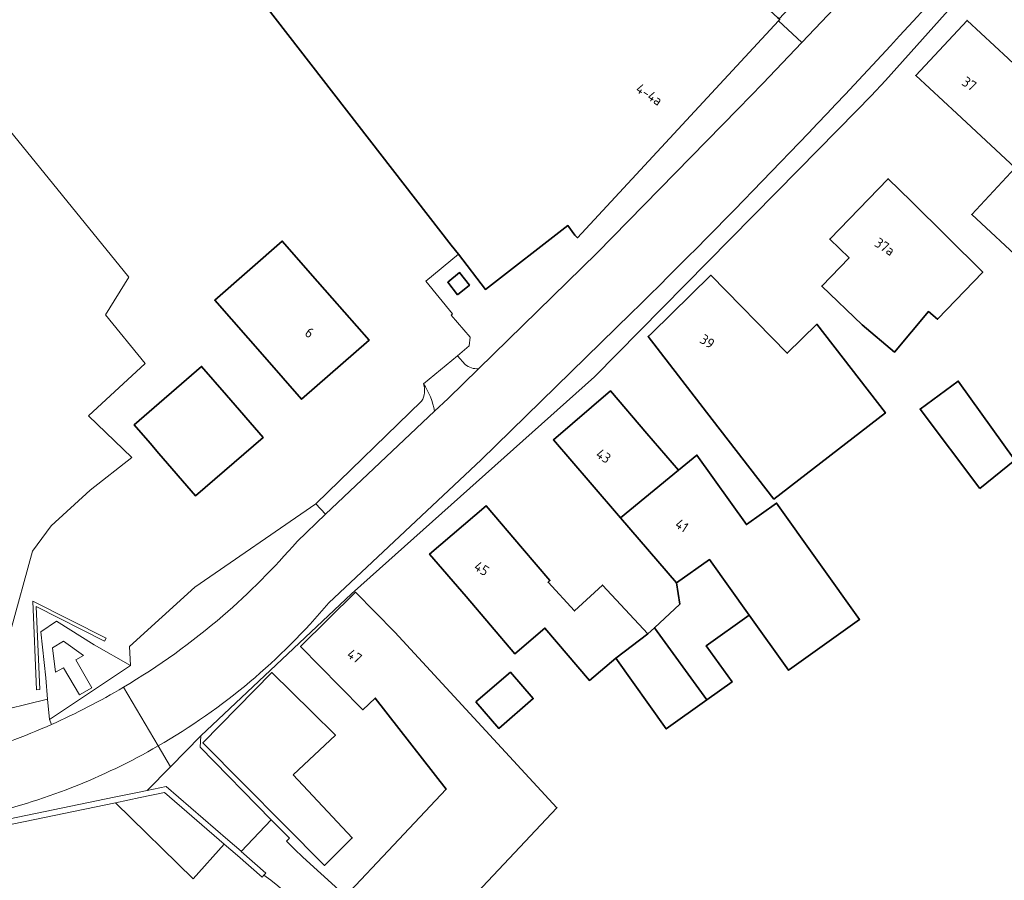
# Model space of a CAD drawing. Extents: x 184422 to 188298, y 343471 to 350189.
# Tile 72 of 256: x 185322 to 185410, y 347775 to 347852. Entities that reach past the tile are written whole.
import ezdxf
from ezdxf.enums import TextEntityAlignment as Align

# ---------------------------------------------------------------- set-up
doc = ezdxf.new("R2010")
doc.units = 0
for name, color, linetype, lineweight in [('B-WA-GR-BEPLANTING_CULTUUR_HEESTERS-GV', 252, 'Continuous', 18), ('B-WA-GR-GRAS-GV', 252, 'Continuous', 13), ('B-WA-OG-TERREIN_ERF-GV', 252, 'Continuous', 18), ('B-WA-OG-WEG-GV', 252, 'Continuous', 18), ('B-WA-VH-VERHARDING_ASFALT-GV', 252, 'Continuous', 18), ('B-WA-VH-VERHARDING_BETONSTRAATSTEEN-GV', 252, 'Continuous', 18), ('B-WA-VH-VERHARDING_HALFVERHARDING_GRIND-GV', 252, 'Continuous', 18), ('B-WA-VH-VERHARDING_OPEN-GV', 252, 'Continuous', 18), ('B-WA-VH-VERHARDING_STRAATBAKSTEEN-GV', 252, 'Continuous', 18), ('B-WE-OG-BEBOUWING-GV', 250, 'Continuous', 35), ('B-WE-OG-BEBOUWING-T18', 10, 'Continuous', 18)]:
    doc.layers.add(name, color=color, linetype=linetype, lineweight=lineweight)
doc.styles.add('NLCS-ISO-M500-T18', font='NLCS-ISO.ttf', dxfattribs={"height": 0.9})

msp = doc.modelspace()

# ---------------------------------------------------------------- linework, layer by layer
at = {"layer": 'B-WA-GR-BEPLANTING_CULTUUR_HEESTERS-GV', "flags": 128}
msp.add_lwpolyline([(185329.583, 347796.376), (185329.718, 347796.644), (185323.17, 347799.945), (185323.51, 347792.044), (185323.81, 347792.058), (185323.47, 347799.459)], close=True, dxfattribs=at)
msp.add_lwpolyline([(185329.583, 347796.376), (185329.718, 347796.644), (185323.17, 347799.945), (185323.51, 347792.044), (185323.81, 347792.058), (185323.47, 347799.459)], close=True, dxfattribs=at)
msp.add_lwpolyline([(185329.583, 347796.376), (185329.718, 347796.644), (185323.17, 347799.945), (185323.51, 347792.044), (185323.81, 347792.058), (185323.47, 347799.459)], close=True, dxfattribs=at)
at = {"layer": 'B-WA-GR-GRAS-GV', "flags": 128}
msp.add_lwpolyline([(185319.149, 347789.902), (185323.164, 347804.391), (185324.819, 347806.654), (185328.293, 347809.843), (185331.999, 347812.752), (185328.14, 347816.482), (185333.215, 347821.154), (185329.678, 347825.494), (185331.754, 347828.852), (185313.961, 347850.712), (185330.026, 347864.274), (185310.436, 347890.335)], dxfattribs=at)
msp.add_lwpolyline([(185319.149, 347789.902), (185323.164, 347804.391), (185324.819, 347806.654), (185328.293, 347809.843), (185331.999, 347812.752), (185328.14, 347816.482), (185333.215, 347821.154), (185329.678, 347825.494), (185331.754, 347828.852), (185313.961, 347850.712), (185330.026, 347864.274), (185310.436, 347890.335)], dxfattribs=at)
msp.add_lwpolyline([(185319.149, 347789.902), (185323.164, 347804.391), (185324.819, 347806.654), (185328.293, 347809.843), (185331.999, 347812.752), (185328.14, 347816.482), (185333.215, 347821.154), (185329.678, 347825.494), (185331.754, 347828.852), (185313.961, 347850.712), (185330.026, 347864.274), (185310.436, 347890.335)], dxfattribs=at)
at = {"layer": 'B-WA-OG-TERREIN_ERF-GV', "flags": 128}
for points in [[(185310.436, 347890.335), (185330.026, 347864.274), (185313.961, 347850.712), (185331.754, 347828.852), (185329.678, 347825.494), (185333.215, 347821.154), (185328.14, 347816.482), (185331.999, 347812.752), (185328.293, 347809.843), (185324.819, 347806.654), (185323.164, 347804.391), (185319.149, 347789.902), (185324.501, 347791.187), (185324.33, 347793.089), (185323.907, 347797.222), (185325.301, 347798.149), (185328.654, 347796.044), (185331.882, 347794.205), (185331.797, 347795.912), (185337.622, 347801.19), (185348.421, 347808.621), (185357.859, 347817.788)], [(185310.436, 347890.335), (185330.026, 347864.274), (185313.961, 347850.712), (185331.754, 347828.852), (185329.678, 347825.494), (185333.215, 347821.154), (185328.14, 347816.482), (185331.999, 347812.752), (185328.293, 347809.843), (185324.819, 347806.654), (185323.164, 347804.391), (185319.149, 347789.902), (185324.501, 347791.187), (185324.33, 347793.089), (185323.907, 347797.222), (185325.301, 347798.149), (185328.654, 347796.044), (185331.882, 347794.205), (185331.797, 347795.912), (185337.622, 347801.19), (185348.421, 347808.621), (185357.859, 347817.788)], [(185310.436, 347890.335), (185330.026, 347864.274), (185313.961, 347850.712), (185331.754, 347828.852), (185329.678, 347825.494), (185333.215, 347821.154), (185328.14, 347816.482), (185331.999, 347812.752), (185328.293, 347809.843), (185324.819, 347806.654), (185323.164, 347804.391), (185319.149, 347789.902), (185324.501, 347791.187), (185324.33, 347793.089), (185323.907, 347797.222), (185325.301, 347798.149), (185328.654, 347796.044), (185331.882, 347794.205), (185331.797, 347795.912), (185337.622, 347801.19), (185348.421, 347808.621), (185357.859, 347817.788)], [(185433.758, 347885.005), (185399.223, 347846.387), (185397.942, 347845.03), (185396.652, 347843.683), (185391.478, 347838.417), (185373.264, 347819.947), (185351.613, 347800.595), (185338.168, 347787.933), (185338.104, 347786.911), (185344.444, 347780.445), (185346.08, 347778.786), (185345.817, 347778.515), (185346.529, 347777.802), (185347.266, 347777.116), (185358.507, 347766.889), (185371.583, 347754.742), (185384.518, 347742.444), (185391.021, 347736.176), (185397.354, 347729.738), (185409.828, 347716.947)], [(185433.758, 347885.005), (185399.223, 347846.387), (185397.942, 347845.03), (185396.652, 347843.683), (185391.478, 347838.417), (185373.264, 347819.947), (185351.613, 347800.595), (185338.168, 347787.933), (185338.104, 347786.911), (185344.444, 347780.445), (185346.08, 347778.786), (185345.817, 347778.515), (185346.529, 347777.802), (185347.266, 347777.116), (185358.507, 347766.889), (185371.583, 347754.742), (185384.518, 347742.444), (185391.021, 347736.176), (185397.354, 347729.738), (185409.828, 347716.947)], [(185433.758, 347885.005), (185399.223, 347846.387), (185397.942, 347845.03), (185396.652, 347843.683), (185391.478, 347838.417), (185373.264, 347819.947), (185351.613, 347800.595), (185338.168, 347787.933), (185338.104, 347786.911), (185344.444, 347780.445), (185346.08, 347778.786), (185345.817, 347778.515), (185346.529, 347777.802), (185347.266, 347777.116), (185358.507, 347766.889), (185371.583, 347754.742), (185384.518, 347742.444), (185391.021, 347736.176), (185397.354, 347729.738), (185409.828, 347716.947)], [(185358.015, 347819.332), (185361.056, 347821.846), (185362.105, 347822.713), (185362.177, 347823.509), (185360.486, 347825.471), (185360.618, 347825.579), (185358.222, 347828.49), (185361.144, 347830.893), (185360.506, 347831.716), (185340.696, 347857.276)], [(185358.015, 347819.332), (185361.056, 347821.846), (185362.105, 347822.713), (185362.177, 347823.509), (185360.486, 347825.471), (185360.618, 347825.579), (185358.222, 347828.49), (185361.144, 347830.893), (185360.506, 347831.716), (185340.696, 347857.276)], [(185358.015, 347819.332), (185361.056, 347821.846), (185362.105, 347822.713), (185362.177, 347823.509), (185360.486, 347825.471), (185360.618, 347825.579), (185358.222, 347828.49), (185361.144, 347830.893), (185360.506, 347831.716), (185340.696, 347857.276)], [(185319.225, 347689.274), (185332.72, 347700.49), (185345.138, 347687.298), (185345.376, 347687.527), (185374.832, 347715.861), (185389.441, 347729.846), (185390.198, 347730.571), (185389.597, 347731.178), (185386.632, 347734.919), (185356.127, 347763.903), (185356.59, 347764.408), (185356.414, 347764.569), (185345.021, 347774.558), (185344.409, 347775.037), (185343.782, 347775.494), (185343.637, 347775.309), (185341.426, 347777.25), (185340.25, 347778.268), (185337.493, 347775.183), (185330.547, 347781.961), (185304.026, 347776.478)], [(185319.225, 347689.274), (185332.72, 347700.49), (185345.138, 347687.298), (185345.376, 347687.527), (185374.832, 347715.861), (185389.441, 347729.846), (185390.198, 347730.571), (185389.597, 347731.178), (185386.632, 347734.919), (185356.127, 347763.903), (185356.59, 347764.408), (185356.414, 347764.569), (185345.021, 347774.558), (185344.409, 347775.037), (185343.782, 347775.494), (185343.637, 347775.309), (185341.426, 347777.25), (185340.25, 347778.268), (185337.493, 347775.183), (185330.547, 347781.961), (185304.026, 347776.478)], [(185319.225, 347689.274), (185332.72, 347700.49), (185345.138, 347687.298), (185345.376, 347687.527), (185374.832, 347715.861), (185389.441, 347729.846), (185390.198, 347730.571), (185389.597, 347731.178), (185386.632, 347734.919), (185356.127, 347763.903), (185356.59, 347764.408), (185356.414, 347764.569), (185345.021, 347774.558), (185344.409, 347775.037), (185343.782, 347775.494), (185343.637, 347775.309), (185341.426, 347777.25), (185340.25, 347778.268), (185337.493, 347775.183), (185330.547, 347781.961), (185304.026, 347776.478)]]:
    msp.add_lwpolyline(points, dxfattribs=at)
for points in [[(185406.927, 347834.456), (185410.793, 347838.604), (185405.595, 347843.448), (185401.937, 347846.857), (185406.505, 347851.759), (185410.163, 347848.35), (185412.413, 347846.253), (185414.22, 347848.193), (185417.496, 347845.14), (185416.716, 347844.303), (185421.168, 347840.153), (185415.991, 347834.597), (185420.412, 347830.477), (185415.204, 347824.888), (185411.592, 347830.108)], [(185406.927, 347834.456), (185410.793, 347838.604), (185405.595, 347843.448), (185401.937, 347846.857), (185406.505, 347851.759), (185410.163, 347848.35), (185412.413, 347846.253), (185414.22, 347848.193), (185417.496, 347845.14), (185416.716, 347844.303), (185421.168, 347840.153), (185415.991, 347834.597), (185420.412, 347830.477), (185415.204, 347824.888), (185411.592, 347830.108)], [(185406.927, 347834.456), (185410.793, 347838.604), (185405.595, 347843.448), (185401.937, 347846.857), (185406.505, 347851.759), (185410.163, 347848.35), (185412.413, 347846.253), (185414.22, 347848.193), (185417.496, 347845.14), (185416.716, 347844.303), (185421.168, 347840.153), (185415.991, 347834.597), (185420.412, 347830.477), (185415.204, 347824.888), (185411.592, 347830.108)], [(185407.909, 347829.31), (185403.876, 347825.101), (185403.053, 347825.787), (185400.041, 347822.174), (185397.147, 347824.586), (185393.55, 347828.059), (185395.981, 347830.578), (185394.254, 347832.245), (185399.457, 347837.638), (185401.527, 347835.641)], [(185407.909, 347829.31), (185403.876, 347825.101), (185403.053, 347825.787), (185400.041, 347822.174), (185397.147, 347824.586), (185393.55, 347828.059), (185395.981, 347830.578), (185394.254, 347832.245), (185399.457, 347837.638), (185401.527, 347835.641)], [(185407.909, 347829.31), (185403.876, 347825.101), (185403.053, 347825.787), (185400.041, 347822.174), (185397.147, 347824.586), (185393.55, 347828.059), (185395.981, 347830.578), (185394.254, 347832.245), (185399.457, 347837.638), (185401.527, 347835.641)], [(185347.16, 347817.961), (185343.861, 347821.718), (185339.407, 347826.79), (185345.422, 347832.071), (185348.586, 347828.467), (185349.893, 347826.978), (185353.174, 347823.242)], [(185347.16, 347817.961), (185343.861, 347821.718), (185339.407, 347826.79), (185345.422, 347832.071), (185348.586, 347828.467), (185349.893, 347826.978), (185353.174, 347823.242)], [(185347.16, 347817.961), (185343.861, 347821.718), (185339.407, 347826.79), (185345.422, 347832.071), (185348.586, 347828.467), (185349.893, 347826.978), (185353.174, 347823.242)], [(185378.359, 347823.837), (185383.64, 347829.02), (185390.469, 347822.061), (185393.109, 347824.652), (185399.224, 347816.744), (185389.274, 347809.05), (185383.785, 347816.149), (185378.064, 347823.548)], [(185378.359, 347823.837), (185383.64, 347829.02), (185390.469, 347822.061), (185393.109, 347824.652), (185399.224, 347816.744), (185389.274, 347809.05), (185383.785, 347816.149), (185378.064, 347823.548)], [(185378.359, 347823.837), (185383.64, 347829.02), (185390.469, 347822.061), (185393.109, 347824.652), (185399.224, 347816.744), (185389.274, 347809.05), (185383.785, 347816.149), (185378.064, 347823.548)], [(185343.719, 347814.537), (185337.701, 347809.343), (185334.434, 347813.128), (185333.644, 347814.043), (185332.223, 347815.69), (185338.241, 347820.884), (185340.452, 347818.322)], [(185343.719, 347814.537), (185337.701, 347809.343), (185334.434, 347813.128), (185333.644, 347814.043), (185332.223, 347815.69), (185338.241, 347820.884), (185340.452, 347818.322)], [(185343.719, 347814.537), (185337.701, 347809.343), (185334.434, 347813.128), (185333.644, 347814.043), (185332.223, 347815.69), (185338.241, 347820.884), (185340.452, 347818.322)], [(185375.168, 347794.861), (185372.843, 347792.876), (185368.856, 347797.544), (185366.171, 347795.252), (185361.818, 347800.349), (185358.571, 347804.151), (185363.609, 347808.453), (185366.856, 347804.651), (185369.304, 347801.784), (185369.139, 347801.63), (185371.504, 347799.079), (185373.991, 347801.384), (185378.034, 347797.022), (185378.624, 347797.569), (185380.888, 347799.667), (185380.601, 347801.565), (185375.605, 347807.372), (185372.878, 347810.541), (185369.617, 347814.331), (185374.698, 347818.703), (185377.959, 347814.913), (185380.778, 347811.636), (185382.405, 347812.977), (185386.834, 347806.774), (185389.516, 347808.689), (185396.926, 347798.313), (185390.886, 347793.999), (185390.582, 347793.782), (185387.07, 347798.699), (185383.245, 347795.968), (185385.548, 347792.744), (185383.282, 347791.126), (185379.676, 347788.55)], [(185375.168, 347794.861), (185372.843, 347792.876), (185368.856, 347797.544), (185366.171, 347795.252), (185361.818, 347800.349), (185358.571, 347804.151), (185363.609, 347808.453), (185366.856, 347804.651), (185369.304, 347801.784), (185369.139, 347801.63), (185371.504, 347799.079), (185373.991, 347801.384), (185378.034, 347797.022), (185378.624, 347797.569), (185380.888, 347799.667), (185380.601, 347801.565), (185375.605, 347807.372), (185372.878, 347810.541), (185369.617, 347814.331), (185374.698, 347818.703), (185377.959, 347814.913), (185380.778, 347811.636), (185382.405, 347812.977), (185386.834, 347806.774), (185389.516, 347808.689), (185396.926, 347798.313), (185390.886, 347793.999), (185390.582, 347793.782), (185387.07, 347798.699), (185383.245, 347795.968), (185385.548, 347792.744), (185383.282, 347791.126), (185379.676, 347788.55)], [(185375.168, 347794.861), (185372.843, 347792.876), (185368.856, 347797.544), (185366.171, 347795.252), (185361.818, 347800.349), (185358.571, 347804.151), (185363.609, 347808.453), (185366.856, 347804.651), (185369.304, 347801.784), (185369.139, 347801.63), (185371.504, 347799.079), (185373.991, 347801.384), (185378.034, 347797.022), (185378.624, 347797.569), (185380.888, 347799.667), (185380.601, 347801.565), (185375.605, 347807.372), (185372.878, 347810.541), (185369.617, 347814.331), (185374.698, 347818.703), (185377.959, 347814.913), (185380.778, 347811.636), (185382.405, 347812.977), (185386.834, 347806.774), (185389.516, 347808.689), (185396.926, 347798.313), (185390.886, 347793.999), (185390.582, 347793.782), (185387.07, 347798.699), (185383.245, 347795.968), (185385.548, 347792.744), (185383.282, 347791.126), (185379.676, 347788.55)], [(185360.053, 347783.172), (185353.726, 347791.298), (185352.616, 347790.262), (185350.567, 347792.342), (185347.058, 347795.904), (185351.97, 347800.744), (185355.479, 347797.182), (185369.926, 347781.508), (185360.949, 347771.962), (185357.524, 347768.32), (185351.454, 347774.028), (185354.879, 347777.67)], [(185360.053, 347783.172), (185353.726, 347791.298), (185352.616, 347790.262), (185350.567, 347792.342), (185347.058, 347795.904), (185351.97, 347800.744), (185355.479, 347797.182), (185369.926, 347781.508), (185360.949, 347771.962), (185357.524, 347768.32), (185351.454, 347774.028), (185354.879, 347777.67)], [(185360.053, 347783.172), (185353.726, 347791.298), (185352.616, 347790.262), (185350.567, 347792.342), (185347.058, 347795.904), (185351.97, 347800.744), (185355.479, 347797.182), (185369.926, 347781.508), (185360.949, 347771.962), (185357.524, 347768.32), (185351.454, 347774.028), (185354.879, 347777.67)], [(185329.718, 347796.644), (185329.583, 347796.376), (185323.47, 347799.459), (185323.81, 347792.058), (185323.51, 347792.044), (185323.17, 347799.945)], [(185329.718, 347796.644), (185329.583, 347796.376), (185323.47, 347799.459), (185323.81, 347792.058), (185323.51, 347792.044), (185323.17, 347799.945)], [(185329.718, 347796.644), (185329.583, 347796.376), (185323.47, 347799.459), (185323.81, 347792.058), (185323.51, 347792.044), (185323.17, 347799.945)], [(185346.398, 347784.462), (185351.667, 347778.813), (185349.207, 347776.371), (185338.349, 347787.307), (185344.49, 347793.567), (185348.059, 347790.066), (185350.178, 347787.988)], [(185346.398, 347784.462), (185351.667, 347778.813), (185349.207, 347776.371), (185338.349, 347787.307), (185344.49, 347793.567), (185348.059, 347790.066), (185350.178, 347787.988)], [(185346.398, 347784.462), (185351.667, 347778.813), (185349.207, 347776.371), (185338.349, 347787.307), (185344.49, 347793.567), (185348.059, 347790.066), (185350.178, 347787.988)]]:
    msp.add_lwpolyline(points, close=True, dxfattribs=at)
at = {"layer": 'B-WA-OG-TERREIN_ERF-GV'}
msp.add_lwpolyline([(185357.859, 347817.788, 0.230964), (185358.015, 347819.332)], format="xyb", dxfattribs=at)
msp.add_lwpolyline([(185357.859, 347817.788, 0.230964), (185358.015, 347819.332)], format="xyb", dxfattribs=at)
msp.add_lwpolyline([(185357.859, 347817.788, 0.230964), (185358.015, 347819.332)], format="xyb", dxfattribs=at)
at = {"layer": 'B-WA-OG-WEG-GV', "flags": 128}
msp.add_lwpolyline([(185324.849, 347788.942), (185324.664, 347789.382), (185324.501, 347791.187), (185319.149, 347789.902)], dxfattribs=at)
msp.add_lwpolyline([(185324.849, 347788.942), (185324.664, 347789.382), (185324.501, 347791.187), (185319.149, 347789.902)], dxfattribs=at)
msp.add_lwpolyline([(185324.849, 347788.942), (185324.664, 347789.382), (185324.501, 347791.187), (185319.149, 347789.902)], dxfattribs=at)
at = {"layer": 'B-WA-OG-WEG-GV'}
msp.add_lwpolyline([(185317.302, 347786.15, 0.032362), (185324.849, 347788.942)], format="xyb", dxfattribs=at)
msp.add_lwpolyline([(185317.302, 347786.15, 0.032362), (185324.849, 347788.942)], format="xyb", dxfattribs=at)
msp.add_lwpolyline([(185317.302, 347786.15, 0.032362), (185324.849, 347788.942)], format="xyb", dxfattribs=at)
at = {"layer": 'B-WA-VH-VERHARDING_ASFALT-GV', "flags": 128}
for points in [[(185445.035, 347911.153), (185427.517, 347889.993), (185418.926, 347879.68), (185410.132, 347869.542), (185410.087, 347869.582), (185409.908, 347869.743), (185404.746, 347863.932), (185404.219, 347863.339), (185401.945, 347860.791), (185400.86, 347859.576), (185400.691, 347859.39), (185396.97, 347855.304), (185391.769, 347849.783), (185388.282, 347846.131), (185386.097, 347843.879), (185373.474, 347831.008), (185362.934, 347820.687), (185360.218, 347818.028), (185359.008, 347816.883), (185349.3, 347807.693), (185346.746, 347805.275)], [(185445.035, 347911.153), (185427.517, 347889.993), (185418.926, 347879.68), (185410.132, 347869.542), (185410.087, 347869.582), (185409.908, 347869.743), (185404.746, 347863.932), (185404.219, 347863.339), (185401.945, 347860.791), (185400.86, 347859.576), (185400.691, 347859.39), (185396.97, 347855.304), (185391.769, 347849.783), (185388.282, 347846.131), (185386.097, 347843.879), (185373.474, 347831.008), (185362.934, 347820.687), (185360.218, 347818.028), (185359.008, 347816.883), (185349.3, 347807.693), (185346.746, 347805.275)], [(185445.035, 347911.153), (185427.517, 347889.993), (185418.926, 347879.68), (185410.132, 347869.542), (185410.087, 347869.582), (185409.908, 347869.743), (185404.746, 347863.932), (185404.219, 347863.339), (185401.945, 347860.791), (185400.86, 347859.576), (185400.691, 347859.39), (185396.97, 347855.304), (185391.769, 347849.783), (185388.282, 347846.131), (185386.097, 347843.879), (185373.474, 347831.008), (185362.934, 347820.687), (185360.218, 347818.028), (185359.008, 347816.883), (185349.3, 347807.693), (185346.746, 347805.275)], [(185349.57, 347799.783), (185363.178, 347812.562), (185376.533, 347825.609)], [(185349.57, 347799.783), (185363.178, 347812.562), (185376.533, 347825.609)], [(185349.57, 347799.783), (185363.178, 347812.562), (185376.533, 347825.609)], [(185331.261, 347792.258), (185334.367, 347787.023)], [(185334.367, 347787.023), (185331.261, 347792.258)], [(185331.261, 347792.258), (185334.367, 347787.023)], [(185334.367, 347787.023), (185331.261, 347792.258)], [(185331.261, 347792.258), (185334.367, 347787.023)], [(185334.367, 347787.023), (185331.261, 347792.258)]]:
    msp.add_lwpolyline(points, dxfattribs=at)
at = {"layer": 'B-WA-VH-VERHARDING_ASFALT-GV'}
for points in [[(185376.533, 347825.609, 0.013117), (185402.89, 347852.997)], [(185376.533, 347825.609, 0.013117), (185402.89, 347852.997)], [(185376.533, 347825.609, 0.013117), (185402.89, 347852.997)], [(185346.746, 347805.275, -0.037754), (185340.135, 347798.642)], [(185346.746, 347805.275, -0.037754), (185340.135, 347798.642)], [(185346.746, 347805.275, -0.037754), (185340.135, 347798.642)], [(185334.367, 347787.023, 0.087583), (185349.57, 347799.783)], [(185334.367, 347787.023, 0.087583), (185349.57, 347799.783)], [(185334.367, 347787.023, 0.087583), (185349.57, 347799.783)], [(185340.135, 347798.642, -0.044025), (185331.261, 347792.258)], [(185340.135, 347798.642, -0.044025), (185331.261, 347792.258)], [(185340.135, 347798.642, -0.044025), (185331.261, 347792.258)], [(185331.261, 347792.258, -0.028996), (185324.849, 347788.942)], [(185331.261, 347792.258, -0.028996), (185324.849, 347788.942)], [(185331.261, 347792.258, -0.028996), (185324.849, 347788.942)], [(185324.849, 347788.942, -0.032362), (185317.302, 347786.15)], [(185324.849, 347788.942, -0.032362), (185317.302, 347786.15)], [(185324.849, 347788.942, -0.032362), (185317.302, 347786.15)], [(185318.464, 347780.794, 0.075272), (185334.367, 347787.023)], [(185318.464, 347780.794, 0.075272), (185334.367, 347787.023)], [(185318.464, 347780.794, 0.075272), (185334.367, 347787.023)]]:
    msp.add_lwpolyline(points, format="xyb", dxfattribs=at)
at = {"layer": 'B-WA-VH-VERHARDING_ASFALT-GV', "flags": 128}
for points in [[(185330.547, 347781.961), (185337.493, 347775.183), (185340.25, 347778.268), (185334.936, 347782.868), (185332.757, 347782.418)], [(185330.547, 347781.961), (185337.493, 347775.183), (185340.25, 347778.268), (185334.936, 347782.868), (185332.757, 347782.418)], [(185330.547, 347781.961), (185337.493, 347775.183), (185340.25, 347778.268), (185334.936, 347782.868), (185332.757, 347782.418)], [(185409.828, 347716.947), (185397.354, 347729.738), (185391.021, 347736.176), (185384.518, 347742.444), (185371.583, 347754.742), (185358.507, 347766.889), (185347.266, 347777.116), (185346.529, 347777.802), (185345.817, 347778.515), (185346.08, 347778.786), (185344.444, 347780.445), (185341.77, 347777.614), (185343.967, 347775.685), (185343.782, 347775.494), (185344.409, 347775.037), (185345.021, 347774.558), (185356.414, 347764.569), (185356.59, 347764.408), (185369.55, 347752.523), (185382.467, 347740.241), (185387.323, 347735.745), (185389.046, 347734.15), (185395.349, 347727.772), (185407.816, 347715.146)], [(185409.828, 347716.947), (185397.354, 347729.738), (185391.021, 347736.176), (185384.518, 347742.444), (185371.583, 347754.742), (185358.507, 347766.889), (185347.266, 347777.116), (185346.529, 347777.802), (185345.817, 347778.515), (185346.08, 347778.786), (185344.444, 347780.445), (185341.77, 347777.614), (185343.967, 347775.685), (185343.782, 347775.494), (185344.409, 347775.037), (185345.021, 347774.558), (185356.414, 347764.569), (185356.59, 347764.408), (185369.55, 347752.523), (185382.467, 347740.241), (185387.323, 347735.745), (185389.046, 347734.15), (185395.349, 347727.772), (185407.816, 347715.146)], [(185409.828, 347716.947), (185397.354, 347729.738), (185391.021, 347736.176), (185384.518, 347742.444), (185371.583, 347754.742), (185358.507, 347766.889), (185347.266, 347777.116), (185346.529, 347777.802), (185345.817, 347778.515), (185346.08, 347778.786), (185344.444, 347780.445), (185341.77, 347777.614), (185343.967, 347775.685), (185343.782, 347775.494), (185344.409, 347775.037), (185345.021, 347774.558), (185356.414, 347764.569), (185356.59, 347764.408), (185369.55, 347752.523), (185382.467, 347740.241), (185387.323, 347735.745), (185389.046, 347734.15), (185395.349, 347727.772), (185407.816, 347715.146)]]:
    msp.add_lwpolyline(points, close=True, dxfattribs=at)
at = {"layer": 'B-WA-VH-VERHARDING_BETONSTRAATSTEEN-GV', "flags": 128}
for points in [[(185362.934, 347820.687), (185373.474, 347831.008), (185386.097, 347843.879), (185388.282, 347846.131), (185391.769, 347849.783), (185389.692, 347851.737), (185371.774, 347832.367), (185371.517, 347832.592), (185370.911, 347833.454), (185363.569, 347827.764), (185361.144, 347830.893), (185358.222, 347828.49), (185360.618, 347825.579), (185360.486, 347825.471), (185362.177, 347823.509), (185362.105, 347822.713), (185361.056, 347821.846)], [(185362.934, 347820.687), (185373.474, 347831.008), (185386.097, 347843.879), (185388.282, 347846.131), (185391.769, 347849.783), (185389.692, 347851.737), (185371.774, 347832.367), (185371.517, 347832.592), (185370.911, 347833.454), (185363.569, 347827.764), (185361.144, 347830.893), (185358.222, 347828.49), (185360.618, 347825.579), (185360.486, 347825.471), (185362.177, 347823.509), (185362.105, 347822.713), (185361.056, 347821.846)], [(185362.934, 347820.687), (185373.474, 347831.008), (185386.097, 347843.879), (185388.282, 347846.131), (185391.769, 347849.783), (185389.692, 347851.737), (185371.774, 347832.367), (185371.517, 347832.592), (185370.911, 347833.454), (185363.569, 347827.764), (185361.144, 347830.893), (185358.222, 347828.49), (185360.618, 347825.579), (185360.486, 347825.471), (185362.177, 347823.509), (185362.105, 347822.713), (185361.056, 347821.846)], [(185361.056, 347821.846), (185361.732, 347821.066)], [(185361.056, 347821.846), (185361.732, 347821.066)], [(185361.056, 347821.846), (185361.732, 347821.066)]]:
    msp.add_lwpolyline(points, dxfattribs=at)
at = {"layer": 'B-WA-VH-VERHARDING_BETONSTRAATSTEEN-GV'}
msp.add_lwpolyline([(185361.732, 347821.066, 0.199466), (185362.934, 347820.687)], format="xyb", dxfattribs=at)
msp.add_lwpolyline([(185361.732, 347821.066, 0.199466), (185362.934, 347820.687)], format="xyb", dxfattribs=at)
msp.add_lwpolyline([(185361.732, 347821.066, 0.199466), (185362.934, 347820.687)], format="xyb", dxfattribs=at)
at = {"layer": 'B-WA-VH-VERHARDING_HALFVERHARDING_GRIND-GV', "flags": 128}
msp.add_lwpolyline([(185346.746, 347805.275), (185349.3, 347807.693), (185348.421, 347808.621), (185337.622, 347801.19), (185331.797, 347795.912), (185331.882, 347794.205), (185324.664, 347789.382), (185324.849, 347788.942)], dxfattribs=at)
msp.add_lwpolyline([(185346.746, 347805.275), (185349.3, 347807.693), (185348.421, 347808.621), (185337.622, 347801.19), (185331.797, 347795.912), (185331.882, 347794.205), (185324.664, 347789.382), (185324.849, 347788.942)], dxfattribs=at)
msp.add_lwpolyline([(185346.746, 347805.275), (185349.3, 347807.693), (185348.421, 347808.621), (185337.622, 347801.19), (185331.797, 347795.912), (185331.882, 347794.205), (185324.664, 347789.382), (185324.849, 347788.942)], dxfattribs=at)
at = {"layer": 'B-WA-VH-VERHARDING_HALFVERHARDING_GRIND-GV'}
for points in [[(185340.135, 347798.642, 0.037754), (185346.746, 347805.275)], [(185340.135, 347798.642, 0.037754), (185346.746, 347805.275)], [(185340.135, 347798.642, 0.037754), (185346.746, 347805.275)], [(185331.261, 347792.258, 0.044025), (185340.135, 347798.642)], [(185331.261, 347792.258, 0.044025), (185340.135, 347798.642)], [(185331.261, 347792.258, 0.044025), (185340.135, 347798.642)], [(185324.849, 347788.942, 0.028996), (185331.261, 347792.258)], [(185324.849, 347788.942, 0.028996), (185331.261, 347792.258)], [(185324.849, 347788.942, 0.028996), (185331.261, 347792.258)]]:
    msp.add_lwpolyline(points, format="xyb", dxfattribs=at)
at = {"layer": 'B-WA-VH-VERHARDING_HALFVERHARDING_GRIND-GV', "flags": 128}
for points in [[(185324.664, 347789.382), (185331.882, 347794.205), (185328.654, 347796.044), (185325.301, 347798.149), (185323.907, 347797.222), (185324.33, 347793.089), (185324.501, 347791.187)], [(185324.664, 347789.382), (185331.882, 347794.205), (185328.654, 347796.044), (185325.301, 347798.149), (185323.907, 347797.222), (185324.33, 347793.089), (185324.501, 347791.187)], [(185324.664, 347789.382), (185331.882, 347794.205), (185328.654, 347796.044), (185325.301, 347798.149), (185323.907, 347797.222), (185324.33, 347793.089), (185324.501, 347791.187)], [(185327.346, 347791.591), (185325.906, 347794.008), (185325.194, 347793.617), (185324.947, 347795.773), (185325.917, 347796.375), (185327.712, 347795.093), (185327.006, 347794.702), (185328.444, 347792.214)], [(185327.346, 347791.591), (185325.906, 347794.008), (185325.194, 347793.617), (185324.947, 347795.773), (185325.917, 347796.375), (185327.712, 347795.093), (185327.006, 347794.702), (185328.444, 347792.214)], [(185327.346, 347791.591), (185325.906, 347794.008), (185325.194, 347793.617), (185324.947, 347795.773), (185325.917, 347796.375), (185327.712, 347795.093), (185327.006, 347794.702), (185328.444, 347792.214)]]:
    msp.add_lwpolyline(points, close=True, dxfattribs=at)
at = {"layer": 'B-WA-VH-VERHARDING_OPEN-GV', "flags": 128}
for points in [[(185361.732, 347821.066), (185361.056, 347821.846), (185358.015, 347819.332)], [(185361.732, 347821.066), (185361.056, 347821.846), (185358.015, 347819.332)], [(185361.732, 347821.066), (185361.056, 347821.846), (185358.015, 347819.332)], [(185359.008, 347816.883), (185360.218, 347818.028), (185362.934, 347820.687)], [(185359.008, 347816.883), (185360.218, 347818.028), (185362.934, 347820.687)], [(185359.008, 347816.883), (185360.218, 347818.028), (185362.934, 347820.687)], [(185357.859, 347817.788), (185348.421, 347808.621), (185349.3, 347807.693), (185359.008, 347816.883)], [(185357.859, 347817.788), (185348.421, 347808.621), (185349.3, 347807.693), (185359.008, 347816.883)], [(185357.859, 347817.788), (185348.421, 347808.621), (185349.3, 347807.693), (185359.008, 347816.883)]]:
    msp.add_lwpolyline(points, dxfattribs=at)
at = {"layer": 'B-WA-VH-VERHARDING_OPEN-GV'}
for points in [[(185362.934, 347820.687, -0.199466), (185361.732, 347821.066)], [(185362.934, 347820.687, -0.199466), (185361.732, 347821.066)], [(185362.934, 347820.687, -0.199466), (185361.732, 347821.066)], [(185358.015, 347819.332, -0.230964), (185357.859, 347817.788)], [(185358.015, 347819.332, -0.230964), (185357.859, 347817.788)], [(185358.015, 347819.332, -0.230964), (185357.859, 347817.788)], [(185358.015, 347819.332, -0.110949), (185359.008, 347816.883)], [(185359.008, 347816.883, 0.110949), (185358.015, 347819.332)], [(185358.015, 347819.332, -0.110949), (185359.008, 347816.883)], [(185359.008, 347816.883, 0.110949), (185358.015, 347819.332)], [(185358.015, 347819.332, -0.110949), (185359.008, 347816.883)], [(185359.008, 347816.883, 0.110949), (185358.015, 347819.332)]]:
    msp.add_lwpolyline(points, format="xyb", dxfattribs=at)
at = {"layer": 'B-WA-VH-VERHARDING_STRAATBAKSTEEN-GV', "flags": 128}
for points in [[(185334.367, 347787.023), (185335.463, 347785.175), (185338.168, 347787.933), (185351.613, 347800.595), (185373.264, 347819.947), (185391.478, 347838.417), (185396.652, 347843.683), (185397.942, 347845.03), (185399.223, 347846.387), (185433.758, 347885.005), (185447.789, 347902.667), (185467.273, 347924.556), (185505.787, 347955.402), (185529.618, 347972.126), (185532.441, 347974.106), (185545.685, 347983.4), (185548.784, 347985.575), (185561.761, 347994.682), (185571.954, 348000), (185580.068, 348004.233), (185609.04, 348017.61), (185653.983, 348028.849), (185662.592, 348026.56), (185662.979, 348026.525)], [(185334.367, 347787.023), (185335.463, 347785.175), (185338.168, 347787.933), (185351.613, 347800.595), (185373.264, 347819.947), (185391.478, 347838.417), (185396.652, 347843.683), (185397.942, 347845.03), (185399.223, 347846.387), (185433.758, 347885.005), (185447.789, 347902.667), (185467.273, 347924.556), (185505.787, 347955.402), (185529.618, 347972.126), (185532.441, 347974.106), (185545.685, 347983.4), (185548.784, 347985.575), (185561.761, 347994.682), (185571.954, 348000), (185580.068, 348004.233), (185609.04, 348017.61), (185653.983, 348028.849), (185662.592, 348026.56), (185662.979, 348026.525)], [(185334.367, 347787.023), (185335.463, 347785.175), (185338.168, 347787.933), (185351.613, 347800.595), (185373.264, 347819.947), (185391.478, 347838.417), (185396.652, 347843.683), (185397.942, 347845.03), (185399.223, 347846.387), (185433.758, 347885.005), (185447.789, 347902.667), (185467.273, 347924.556), (185505.787, 347955.402), (185529.618, 347972.126), (185532.441, 347974.106), (185545.685, 347983.4), (185548.784, 347985.575), (185561.761, 347994.682), (185571.954, 348000), (185580.068, 348004.233), (185609.04, 348017.61), (185653.983, 348028.849), (185662.592, 348026.56), (185662.979, 348026.525)], [(185376.533, 347825.609), (185363.178, 347812.562), (185349.57, 347799.783)], [(185376.533, 347825.609), (185363.178, 347812.562), (185349.57, 347799.783)], [(185376.533, 347825.609), (185363.178, 347812.562), (185349.57, 347799.783)], [(185303.925, 347776.968), (185330.446, 347782.451), (185332.656, 347782.908), (185333.386, 347783.058), (185335.463, 347785.175), (185334.367, 347787.023)], [(185303.925, 347776.968), (185330.446, 347782.451), (185332.656, 347782.908), (185333.386, 347783.058), (185335.463, 347785.175), (185334.367, 347787.023)], [(185303.925, 347776.968), (185330.446, 347782.451), (185332.656, 347782.908), (185333.386, 347783.058), (185335.463, 347785.175), (185334.367, 347787.023)], [(185304.026, 347776.478), (185330.547, 347781.961), (185332.757, 347782.418), (185334.936, 347782.868), (185340.25, 347778.268), (185341.426, 347777.25), (185343.637, 347775.309), (185343.782, 347775.494), (185343.967, 347775.685), (185341.77, 347777.614), (185341.755, 347777.627), (185340.577, 347778.646), (185335.077, 347783.408), (185333.386, 347783.058), (185332.656, 347782.908), (185330.446, 347782.451), (185303.925, 347776.968)], [(185304.026, 347776.478), (185330.547, 347781.961), (185332.757, 347782.418), (185334.936, 347782.868), (185340.25, 347778.268), (185341.426, 347777.25), (185343.637, 347775.309), (185343.782, 347775.494), (185343.967, 347775.685), (185341.77, 347777.614), (185341.755, 347777.627), (185340.577, 347778.646), (185335.077, 347783.408), (185333.386, 347783.058), (185332.656, 347782.908), (185330.446, 347782.451), (185303.925, 347776.968)], [(185304.026, 347776.478), (185330.547, 347781.961), (185332.757, 347782.418), (185334.936, 347782.868), (185340.25, 347778.268), (185341.426, 347777.25), (185343.637, 347775.309), (185343.782, 347775.494), (185343.967, 347775.685), (185341.77, 347777.614), (185341.755, 347777.627), (185340.577, 347778.646), (185335.077, 347783.408), (185333.386, 347783.058), (185332.656, 347782.908), (185330.446, 347782.451), (185303.925, 347776.968)]]:
    msp.add_lwpolyline(points, dxfattribs=at)
for points in [[(185391.769, 347849.783), (185396.97, 347855.304), (185394.433, 347855.249), (185393.642, 347855.955), (185393.543, 347855.879), (185393.46, 347855.913), (185389.745, 347851.893), (185389.794, 347851.847), (185389.692, 347851.737)], [(185391.769, 347849.783), (185396.97, 347855.304), (185394.433, 347855.249), (185393.642, 347855.955), (185393.543, 347855.879), (185393.46, 347855.913), (185389.745, 347851.893), (185389.794, 347851.847), (185389.692, 347851.737)], [(185391.769, 347849.783), (185396.97, 347855.304), (185394.433, 347855.249), (185393.642, 347855.955), (185393.543, 347855.879), (185393.46, 347855.913), (185389.745, 347851.893), (185389.794, 347851.847), (185389.692, 347851.737)], [(185327.346, 347791.591), (185328.444, 347792.214), (185327.006, 347794.702), (185327.712, 347795.093), (185325.917, 347796.375), (185324.947, 347795.773), (185325.194, 347793.617), (185325.906, 347794.008)], [(185327.346, 347791.591), (185328.444, 347792.214), (185327.006, 347794.702), (185327.712, 347795.093), (185325.917, 347796.375), (185324.947, 347795.773), (185325.194, 347793.617), (185325.906, 347794.008)], [(185327.346, 347791.591), (185328.444, 347792.214), (185327.006, 347794.702), (185327.712, 347795.093), (185325.917, 347796.375), (185324.947, 347795.773), (185325.194, 347793.617), (185325.906, 347794.008)], [(185338.168, 347787.933), (185335.463, 347785.175), (185333.386, 347783.058), (185335.077, 347783.408), (185340.577, 347778.646), (185341.755, 347777.627), (185341.77, 347777.614), (185344.444, 347780.445), (185338.104, 347786.911)], [(185338.168, 347787.933), (185335.463, 347785.175), (185333.386, 347783.058), (185335.077, 347783.408), (185340.577, 347778.646), (185341.755, 347777.627), (185341.77, 347777.614), (185344.444, 347780.445), (185338.104, 347786.911)], [(185338.168, 347787.933), (185335.463, 347785.175), (185333.386, 347783.058), (185335.077, 347783.408), (185340.577, 347778.646), (185341.755, 347777.627), (185341.77, 347777.614), (185344.444, 347780.445), (185338.104, 347786.911)]]:
    msp.add_lwpolyline(points, close=True, dxfattribs=at)
at = {"layer": 'B-WA-VH-VERHARDING_STRAATBAKSTEEN-GV'}
for points in [[(185402.89, 347852.997, -0.013117), (185376.533, 347825.609)], [(185402.89, 347852.997, -0.013117), (185376.533, 347825.609)], [(185402.89, 347852.997, -0.013117), (185376.533, 347825.609)], [(185349.57, 347799.783, -0.087583), (185334.367, 347787.023)], [(185349.57, 347799.783, -0.087583), (185334.367, 347787.023)], [(185349.57, 347799.783, -0.087583), (185334.367, 347787.023)], [(185334.367, 347787.023, -0.075272), (185318.464, 347780.794)], [(185334.367, 347787.023, -0.075272), (185318.464, 347780.794)], [(185334.367, 347787.023, -0.075272), (185318.464, 347780.794)]]:
    msp.add_lwpolyline(points, format="xyb", dxfattribs=at)
at = {"layer": 'B-WE-OG-BEBOUWING-GV', "flags": 128}
for points in [[(185380.632, 347860.03), (185375.421, 347855.663), (185360.926, 347872.955), (185340.696, 347857.276), (185360.506, 347831.716), (185361.144, 347830.893), (185363.569, 347827.764), (185370.911, 347833.454), (185371.517, 347832.592), (185371.774, 347832.367), (185389.692, 347851.737), (185389.794, 347851.847), (185389.745, 347851.893), (185389.639, 347851.991), (185386.124, 347855.242), (185380.797, 347860.169)], [(185380.632, 347860.03), (185375.421, 347855.663), (185360.926, 347872.955), (185340.696, 347857.276), (185360.506, 347831.716), (185361.144, 347830.893), (185363.569, 347827.764), (185370.911, 347833.454), (185371.517, 347832.592), (185371.774, 347832.367), (185389.692, 347851.737), (185389.794, 347851.847), (185389.745, 347851.893), (185389.639, 347851.991), (185386.124, 347855.242), (185380.797, 347860.169)], [(185380.632, 347860.03), (185375.421, 347855.663), (185360.926, 347872.955), (185340.696, 347857.276), (185360.506, 347831.716), (185361.144, 347830.893), (185363.569, 347827.764), (185370.911, 347833.454), (185371.517, 347832.592), (185371.774, 347832.367), (185389.692, 347851.737), (185389.794, 347851.847), (185389.745, 347851.893), (185389.639, 347851.991), (185386.124, 347855.242), (185380.797, 347860.169)], [(185411.592, 347830.108), (185415.204, 347824.888), (185420.412, 347830.477), (185415.991, 347834.597), (185421.168, 347840.153), (185416.716, 347844.303), (185417.496, 347845.14), (185414.22, 347848.193), (185412.413, 347846.253), (185410.163, 347848.35), (185406.505, 347851.759), (185401.937, 347846.857), (185405.595, 347843.448), (185410.793, 347838.604), (185406.927, 347834.456)], [(185411.592, 347830.108), (185415.204, 347824.888), (185420.412, 347830.477), (185415.991, 347834.597), (185421.168, 347840.153), (185416.716, 347844.303), (185417.496, 347845.14), (185414.22, 347848.193), (185412.413, 347846.253), (185410.163, 347848.35), (185406.505, 347851.759), (185401.937, 347846.857), (185405.595, 347843.448), (185410.793, 347838.604), (185406.927, 347834.456)], [(185411.592, 347830.108), (185415.204, 347824.888), (185420.412, 347830.477), (185415.991, 347834.597), (185421.168, 347840.153), (185416.716, 347844.303), (185417.496, 347845.14), (185414.22, 347848.193), (185412.413, 347846.253), (185410.163, 347848.35), (185406.505, 347851.759), (185401.937, 347846.857), (185405.595, 347843.448), (185410.793, 347838.604), (185406.927, 347834.456)], [(185401.527, 347835.641), (185399.457, 347837.638), (185394.254, 347832.245), (185395.981, 347830.578), (185393.55, 347828.059), (185397.147, 347824.586), (185400.041, 347822.174), (185403.053, 347825.787), (185403.876, 347825.101), (185407.909, 347829.31)], [(185401.527, 347835.641), (185399.457, 347837.638), (185394.254, 347832.245), (185395.981, 347830.578), (185393.55, 347828.059), (185397.147, 347824.586), (185400.041, 347822.174), (185403.053, 347825.787), (185403.876, 347825.101), (185407.909, 347829.31)], [(185401.527, 347835.641), (185399.457, 347837.638), (185394.254, 347832.245), (185395.981, 347830.578), (185393.55, 347828.059), (185397.147, 347824.586), (185400.041, 347822.174), (185403.053, 347825.787), (185403.876, 347825.101), (185407.909, 347829.31)], [(185348.586, 347828.467), (185345.422, 347832.071), (185339.407, 347826.79), (185343.861, 347821.718), (185347.16, 347817.961), (185353.174, 347823.242), (185349.893, 347826.978)], [(185348.586, 347828.467), (185345.422, 347832.071), (185339.407, 347826.79), (185343.861, 347821.718), (185347.16, 347817.961), (185353.174, 347823.242), (185349.893, 347826.978)], [(185348.586, 347828.467), (185345.422, 347832.071), (185339.407, 347826.79), (185343.861, 347821.718), (185347.16, 347817.961), (185353.174, 347823.242), (185349.893, 347826.978)], [(185361.069, 347827.281), (185362.119, 347828.134), (185361.245, 347829.255), (185360.195, 347828.402)], [(185361.069, 347827.281), (185362.119, 347828.134), (185361.245, 347829.255), (185360.195, 347828.402)], [(185361.069, 347827.281), (185362.119, 347828.134), (185361.245, 347829.255), (185360.195, 347828.402)], [(185389.274, 347809.05), (185399.224, 347816.744), (185393.109, 347824.652), (185390.469, 347822.061), (185383.64, 347829.02), (185378.359, 347823.837), (185378.064, 347823.548), (185383.785, 347816.149)], [(185389.274, 347809.05), (185399.224, 347816.744), (185393.109, 347824.652), (185390.469, 347822.061), (185383.64, 347829.02), (185378.359, 347823.837), (185378.064, 347823.548), (185383.785, 347816.149)], [(185389.274, 347809.05), (185399.224, 347816.744), (185393.109, 347824.652), (185390.469, 347822.061), (185383.64, 347829.02), (185378.359, 347823.837), (185378.064, 347823.548), (185383.785, 347816.149)], [(185334.434, 347813.128), (185337.701, 347809.343), (185343.719, 347814.537), (185340.452, 347818.322), (185338.241, 347820.884), (185332.223, 347815.69), (185333.644, 347814.043)], [(185334.434, 347813.128), (185337.701, 347809.343), (185343.719, 347814.537), (185340.452, 347818.322), (185338.241, 347820.884), (185332.223, 347815.69), (185333.644, 347814.043)], [(185334.434, 347813.128), (185337.701, 347809.343), (185343.719, 347814.537), (185340.452, 347818.322), (185338.241, 347820.884), (185332.223, 347815.69), (185333.644, 347814.043)], [(185407.632, 347809.989), (185410.773, 347812.537), (185405.726, 347819.575), (185402.318, 347817.088)], [(185407.632, 347809.989), (185410.773, 347812.537), (185405.726, 347819.575), (185402.318, 347817.088)], [(185407.632, 347809.989), (185410.773, 347812.537), (185405.726, 347819.575), (185402.318, 347817.088)], [(185375.605, 347807.372), (185380.778, 347811.636), (185377.959, 347814.913), (185374.698, 347818.703), (185369.617, 347814.331), (185372.878, 347810.541)], [(185375.605, 347807.372), (185380.778, 347811.636), (185377.959, 347814.913), (185374.698, 347818.703), (185369.617, 347814.331), (185372.878, 347810.541)], [(185375.605, 347807.372), (185380.778, 347811.636), (185377.959, 347814.913), (185374.698, 347818.703), (185369.617, 347814.331), (185372.878, 347810.541)], [(185375.605, 347807.372), (185380.601, 347801.565), (185383.535, 347803.649), (185387.07, 347798.699), (185390.582, 347793.782), (185390.886, 347793.999), (185396.926, 347798.313), (185389.516, 347808.689), (185386.834, 347806.774), (185382.405, 347812.977), (185380.778, 347811.636)], [(185375.605, 347807.372), (185380.601, 347801.565), (185383.535, 347803.649), (185387.07, 347798.699), (185390.582, 347793.782), (185390.886, 347793.999), (185396.926, 347798.313), (185389.516, 347808.689), (185386.834, 347806.774), (185382.405, 347812.977), (185380.778, 347811.636)], [(185375.605, 347807.372), (185380.601, 347801.565), (185383.535, 347803.649), (185387.07, 347798.699), (185390.582, 347793.782), (185390.886, 347793.999), (185396.926, 347798.313), (185389.516, 347808.689), (185386.834, 347806.774), (185382.405, 347812.977), (185380.778, 347811.636)], [(185378.034, 347797.022), (185373.991, 347801.384), (185371.504, 347799.079), (185369.139, 347801.63), (185369.304, 347801.784), (185366.856, 347804.651), (185363.609, 347808.453), (185358.571, 347804.151), (185361.818, 347800.349), (185366.171, 347795.252), (185368.856, 347797.544), (185372.843, 347792.876), (185375.168, 347794.861)], [(185378.034, 347797.022), (185373.991, 347801.384), (185371.504, 347799.079), (185369.139, 347801.63), (185369.304, 347801.784), (185366.856, 347804.651), (185363.609, 347808.453), (185358.571, 347804.151), (185361.818, 347800.349), (185366.171, 347795.252), (185368.856, 347797.544), (185372.843, 347792.876), (185375.168, 347794.861)], [(185378.034, 347797.022), (185373.991, 347801.384), (185371.504, 347799.079), (185369.139, 347801.63), (185369.304, 347801.784), (185366.856, 347804.651), (185363.609, 347808.453), (185358.571, 347804.151), (185361.818, 347800.349), (185366.171, 347795.252), (185368.856, 347797.544), (185372.843, 347792.876), (185375.168, 347794.861)], [(185378.624, 347797.569), (185383.282, 347791.126), (185385.548, 347792.744), (185383.245, 347795.968), (185387.07, 347798.699), (185383.535, 347803.649), (185380.601, 347801.565), (185380.888, 347799.667)], [(185378.624, 347797.569), (185383.282, 347791.126), (185385.548, 347792.744), (185383.245, 347795.968), (185387.07, 347798.699), (185383.535, 347803.649), (185380.601, 347801.565), (185380.888, 347799.667)], [(185378.624, 347797.569), (185383.282, 347791.126), (185385.548, 347792.744), (185383.245, 347795.968), (185387.07, 347798.699), (185383.535, 347803.649), (185380.601, 347801.565), (185380.888, 347799.667)], [(185355.479, 347797.182), (185351.97, 347800.744), (185347.058, 347795.904), (185350.567, 347792.342), (185352.616, 347790.262), (185353.726, 347791.298), (185360.053, 347783.172), (185354.879, 347777.67), (185351.454, 347774.028), (185357.524, 347768.32), (185360.949, 347771.962), (185369.926, 347781.508)], [(185355.479, 347797.182), (185351.97, 347800.744), (185347.058, 347795.904), (185350.567, 347792.342), (185352.616, 347790.262), (185353.726, 347791.298), (185360.053, 347783.172), (185354.879, 347777.67), (185351.454, 347774.028), (185357.524, 347768.32), (185360.949, 347771.962), (185369.926, 347781.508)], [(185355.479, 347797.182), (185351.97, 347800.744), (185347.058, 347795.904), (185350.567, 347792.342), (185352.616, 347790.262), (185353.726, 347791.298), (185360.053, 347783.172), (185354.879, 347777.67), (185351.454, 347774.028), (185357.524, 347768.32), (185360.949, 347771.962), (185369.926, 347781.508)], [(185378.034, 347797.022), (185375.168, 347794.861), (185379.676, 347788.55), (185383.282, 347791.126), (185378.624, 347797.569)], [(185378.034, 347797.022), (185375.168, 347794.861), (185379.676, 347788.55), (185383.282, 347791.126), (185378.624, 347797.569)], [(185378.034, 347797.022), (185375.168, 347794.861), (185379.676, 347788.55), (185383.282, 347791.126), (185378.624, 347797.569)], [(185346.398, 347784.462), (185350.178, 347787.988), (185348.059, 347790.066), (185344.49, 347793.567), (185338.349, 347787.307), (185349.207, 347776.371), (185351.667, 347778.813)], [(185346.398, 347784.462), (185350.178, 347787.988), (185348.059, 347790.066), (185344.49, 347793.567), (185338.349, 347787.307), (185349.207, 347776.371), (185351.667, 347778.813)], [(185346.398, 347784.462), (185350.178, 347787.988), (185348.059, 347790.066), (185344.49, 347793.567), (185338.349, 347787.307), (185349.207, 347776.371), (185351.667, 347778.813)], [(185362.7, 347790.949), (185364.735, 347788.592), (185367.811, 347791.249), (185365.776, 347793.605)], [(185362.7, 347790.949), (185364.735, 347788.592), (185367.811, 347791.249), (185365.776, 347793.605)], [(185362.7, 347790.949), (185364.735, 347788.592), (185367.811, 347791.249), (185365.776, 347793.605)]]:
    msp.add_lwpolyline(points, close=True, dxfattribs=at)

# ---------------------------------------------------------------- texts
at = {"layer": 'B-WE-OG-BEBOUWING-T18', "style": 'NLCS-ISO-M500-T18'}
for s, p in [('37', (185406.705, 347846.106)), ('37', (185406.705, 347846.106)), ('37', (185406.705, 347846.106)), ('4-4a', (185378.154, 347845.155)), ('4-4a', (185378.154, 347845.155)), ('4-4a', (185378.154, 347845.155)), ('37a', (185399.166, 347831.575)), ('37a', (185399.166, 347831.575)), ('37a', (185399.166, 347831.575)), ('6', (185347.862, 347823.901)), ('6', (185347.862, 347823.901)), ('6', (185347.862, 347823.901)), ('39', (185383.338, 347823.119)), ('39', (185383.338, 347823.119)), ('39', (185383.338, 347823.119)), ('43', (185374.082, 347812.896)), ('43', (185374.082, 347812.896)), ('43', (185374.082, 347812.896)), ('41', (185381.069, 347806.692)), ('41', (185381.069, 347806.692)), ('41', (185381.069, 347806.692)), ('45', (185363.214, 347802.856)), ('45', (185363.214, 347802.856)), ('45', (185363.214, 347802.856)), ('47', (185351.878, 347795.038)), ('47', (185351.878, 347795.038)), ('47', (185351.878, 347795.038))]:
    msp.add_text(s, height=0.9, rotation=327.1, dxfattribs=at).set_placement(p, align=Align.MIDDLE)

doc.saveas('drawing.dxf')
